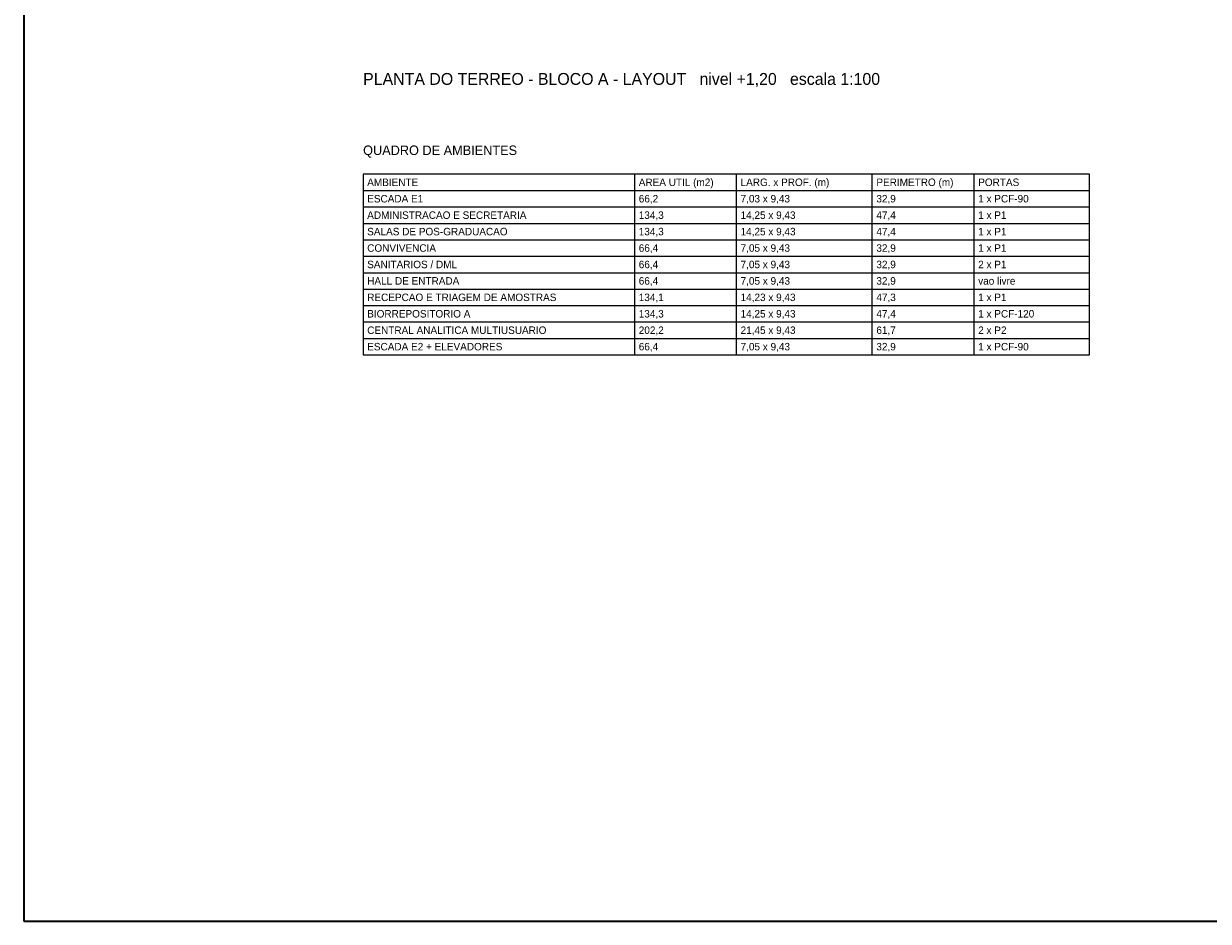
# Model space of a CAD drawing. Header units: metres. Extents: x -10 to 72.1, y -29 to 28.4.
# Tile 1 of 6: x -10 to 24.9, y -29 to -2.6. Entities that reach past the tile are written whole.
import ezdxf
from ezdxf.enums import TextEntityAlignment as Align

# ---------------------------------------------------------------- set-up
doc = ezdxf.new("R2010")
doc.units = ezdxf.units.M
doc.layers.add('COTA', color=8, linetype='Continuous', lineweight=13, true_color=0x6a6a6a)
doc.layers.add('FOLHA', color=7, linetype='Continuous', lineweight=35)
doc.layers.add('NOTA', color=7, linetype='Continuous', lineweight=18)

msp = doc.modelspace()

# ---------------------------------------------------------------- linework, layer by layer
at = {"layer": 'COTA'}
for p, q in [((8, -12.324), (8, -7)), ((11, -12.324), (11, -7)), ((15, -12.324), (15, -7)), ((18, -12.324), (18, -7)), ((0, -7.484), (21.4, -7.484)), ((0, -7.968), (21.4, -7.968)), ((0, -8.452), (21.4, -8.452)), ((0, -8.936), (21.4, -8.936)), ((0, -9.42), (21.4, -9.42)), ((0, -9.904), (21.4, -9.904)), ((0, -10.388), (21.4, -10.388)), ((0, -10.872), (21.4, -10.872)), ((0, -11.356), (21.4, -11.356)), ((0, -11.84), (21.4, -11.84)), ((0, -12.324), (21.4, -12.324))]:
    msp.add_line(p, q, dxfattribs=at)
msp.add_lwpolyline([(0, -12.324), (21.4, -12.324), (21.4, -7), (0, -7)], close=True, dxfattribs=at)
at = {"layer": 'FOLHA'}
msp.add_lwpolyline([(-10, -29), (72.1, -29), (72.1, 28.4), (-10, 28.4)], close=True, dxfattribs=at)

# ---------------------------------------------------------------- texts
at = {"layer": 'NOTA'}
for s, height, p in [('PLANTA DO TERREO - BLOCO A - LAYOUT   nivel +1,20   escala 1:100', 0.35, (0, -4.2)), ('QUADRO DE AMBIENTES', 0.28, (0, -6.3)), ('AMBIENTE', 0.22, (0.12, -7.242)), ('AREA UTIL (m2)', 0.22, (8.12, -7.242)), ('LARG. x PROF. (m)', 0.22, (11.12, -7.242)), ('PERIMETRO (m)', 0.22, (15.12, -7.242)), ('PORTAS', 0.22, (18.12, -7.242)), ('ESCADA E1', 0.22, (0.12, -7.726)), ('66,2', 0.22, (8.12, -7.726)), ('7,03 x 9,43', 0.22, (11.12, -7.726)), ('32,9', 0.22, (15.12, -7.726)), ('1 x PCF-90', 0.22, (18.12, -7.726)), ('ADMINISTRACAO E SECRETARIA', 0.22, (0.12, -8.21)), ('134,3', 0.22, (8.12, -8.21)), ('14,25 x 9,43', 0.22, (11.12, -8.21)), ('47,4', 0.22, (15.12, -8.21)), ('1 x P1', 0.22, (18.12, -8.21)), ('SALAS DE POS-GRADUACAO', 0.22, (0.12, -8.694)), ('134,3', 0.22, (8.12, -8.694)), ('14,25 x 9,43', 0.22, (11.12, -8.694)), ('47,4', 0.22, (15.12, -8.694)), ('1 x P1', 0.22, (18.12, -8.694)), ('CONVIVENCIA', 0.22, (0.12, -9.178)), ('66,4', 0.22, (8.12, -9.178)), ('7,05 x 9,43', 0.22, (11.12, -9.178)), ('32,9', 0.22, (15.12, -9.178)), ('1 x P1', 0.22, (18.12, -9.178)), ('SANITARIOS / DML', 0.22, (0.12, -9.662)), ('66,4', 0.22, (8.12, -9.662)), ('7,05 x 9,43', 0.22, (11.12, -9.662)), ('32,9', 0.22, (15.12, -9.662)), ('2 x P1', 0.22, (18.12, -9.662)), ('HALL DE ENTRADA', 0.22, (0.12, -10.146)), ('66,4', 0.22, (8.12, -10.146)), ('7,05 x 9,43', 0.22, (11.12, -10.146)), ('32,9', 0.22, (15.12, -10.146)), ('vao livre', 0.22, (18.12, -10.146)), ('RECEPCAO E TRIAGEM DE AMOSTRAS', 0.22, (0.12, -10.63)), ('134,1', 0.22, (8.12, -10.63)), ('14,23 x 9,43', 0.22, (11.12, -10.63)), ('47,3', 0.22, (15.12, -10.63)), ('1 x P1', 0.22, (18.12, -10.63)), ('BIORREPOSITORIO A', 0.22, (0.12, -11.114)), ('134,3', 0.22, (8.12, -11.114)), ('14,25 x 9,43', 0.22, (11.12, -11.114)), ('47,4', 0.22, (15.12, -11.114)), ('1 x PCF-120', 0.22, (18.12, -11.114)), ('CENTRAL ANALITICA MULTIUSUARIO', 0.22, (0.12, -11.598)), ('202,2', 0.22, (8.12, -11.598)), ('21,45 x 9,43', 0.22, (11.12, -11.598)), ('61,7', 0.22, (15.12, -11.598)), ('2 x P2', 0.22, (18.12, -11.598)), ('ESCADA E2 + ELEVADORES', 0.22, (0.12, -12.082)), ('66,4', 0.22, (8.12, -12.082)), ('7,05 x 9,43', 0.22, (11.12, -12.082)), ('32,9', 0.22, (15.12, -12.082)), ('1 x PCF-90', 0.22, (18.12, -12.082))]:
    msp.add_text(s, height=height, dxfattribs=at).set_placement(p, align=Align.MIDDLE_LEFT)

doc.saveas('drawing.dxf')
